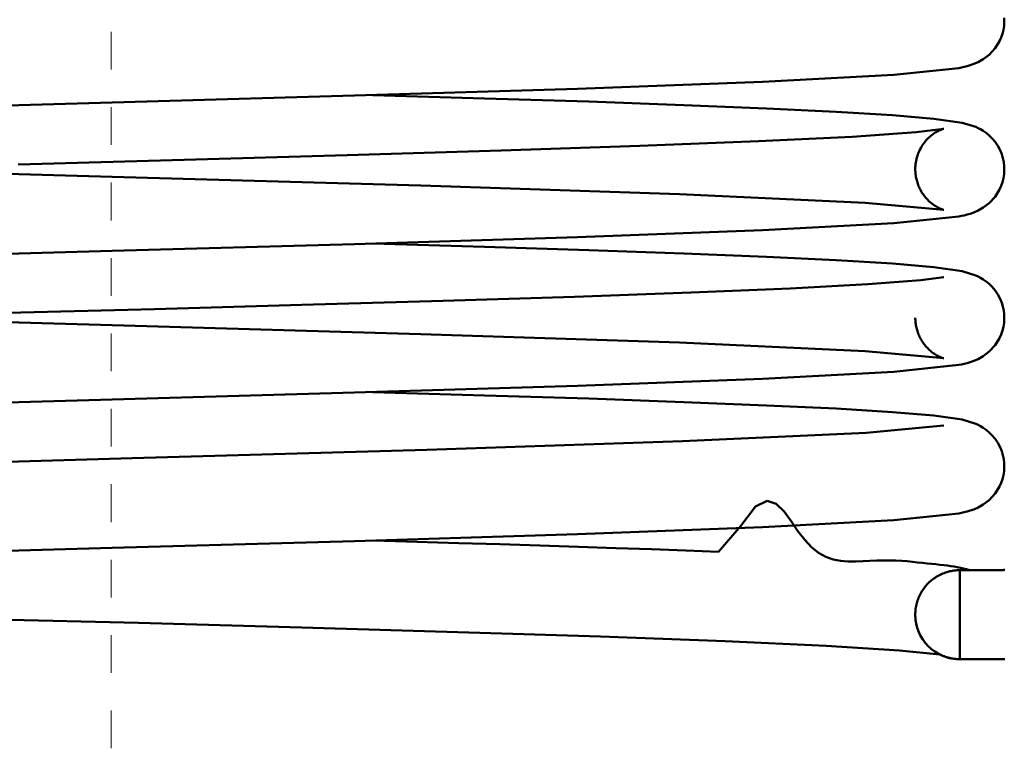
# Model space of a CAD drawing. Header units: inches. Extents: x 0.8 to 17.2, y 0.6 to 12.1.
# Tile 3 of 7: x 4.8 to 7.4, y 6.2 to 8.1. Entities that reach past the tile are written whole.
import ezdxf

# ---------------------------------------------------------------- set-up
doc = ezdxf.new("R2010")
doc.units = ezdxf.units.IN
doc.header["$MEASUREMENT"] = 0
doc.linetypes.add('CENTER2', pattern=[1.125, 0.75, -0.125, 0.125, -0.125])
for name, color, linetype, lineweight in [('BEMASSUNG', 7, 'Continuous', 18), ('MITTELLINIE', 7, 'CENTER2', 18), ('SICHTKANTE', 7, 'Continuous', 50)]:
    doc.layers.add(name, color=color, linetype=linetype, lineweight=lineweight)
doc.styles.add('ISO_DWG_RFN', font='arial.ttf')
doc.dimstyles.new('DWG_RFN', dxfattribs={"dimtxt": 0.137795, "dimasz": 0.11811, "dimexe": 0.049213, "dimexo": 0.031496, "dimgap": 0.031496, "dimtad": 1, "dimlfac": 25.4, "dimtxsty": 'ISO_DWG_RFN', "dimcen": 2.5, "dimclrd": 7, "dimclre": 7, "dimclrt": 7, "dimadec": 1, "dimazin": 3, "dimtfac": 1, "dimtmove": 0, "dimatfit": 3, "dimfxl": 0, "dimlwd": 18, "dimlwe": 18})

# ---------------------------------------------------------------- blocks, each defined once
blk = doc.blocks.new('*D8')
at = {"layer": 'BEMASSUNG', "color": 7, "lineweight": 18, "transparency": 16777216}
for p, q in [((8.2036, 6.9129), (8.2036, 7.6289)), ((7.4724, 6.9129), (8.2529, 6.9129)), ((8.2036, 6.6398), (8.2036, 6.7948)), ((7.4724, 6.5217), (8.2529, 6.5217))]:
    blk.add_line(p, q, dxfattribs=at)
at = {"layer": 'BEMASSUNG', "color": 7, "transparency": 16777216}
for points in [[(8.184, 6.7948), (8.2233, 6.7948), (8.2036, 6.9129)], [(8.184, 6.6398), (8.2233, 6.6398), (8.2036, 6.5217)]]:
    blk.add_solid(points, dxfattribs=at)
at = {"layer": 'Defpoints', "color": 0, "transparency": 16777216}
for p in [(7.4409, 6.9129), (8.2036, 6.9129), (7.4409, 6.5217)]:
    blk.add_point(p, dxfattribs=at)
at = {"layer": 'BEMASSUNG', "color": 7, "lineweight": 18, "transparency": 16777216, "insert": (8.0065, 7.065), "char_height": 0.137795, "attachment_point": 1, "rotation": 90, "style": 'ISO_DWG_RFN'}
blk.add_mtext('\\A1;{P 5,00}', dxfattribs=at)

msp = doc.modelspace()

# ---------------------------------------------------------------- linework, layer by layer
at = {"layer": 'MITTELLINIE', "ltscale": 0.089822}
msp.add_line((5.07087, 6.16732), (5.07087, 9.19882), dxfattribs=at)
at = {"layer": 'SICHTKANTE'}
for p, q in [((7.44065, 8.10481), (7.44092, 8.09402)), ((7.44022, 8.08326), (7.43855, 8.07264)), ((7.44092, 8.09402), (7.44022, 8.08326)), ((7.4325, 8.05226), (7.42823, 8.04272)), ((7.43597, 8.06227), (7.4325, 8.05226)), ((7.43855, 8.07264), (7.43597, 8.06227)), ((7.41649, 8.02379), (7.4006, 8.00663)), ((7.42823, 8.04272), (7.41649, 8.02379)), ((7.38513, 7.99471), (7.37156, 7.98699)), ((7.4006, 8.00663), (7.38513, 7.99471)), ((7.31994, 7.97116), (7.14743, 7.95315)), ((7.32732, 7.97265), (7.31994, 7.97116)), ((7.33478, 7.97416), (7.32732, 7.97265)), ((7.34243, 7.97614), (7.33478, 7.97416)), ((7.3507, 7.97868), (7.34243, 7.97614)), ((7.36019, 7.98205), (7.3507, 7.97868)), ((7.37156, 7.98699), (7.36019, 7.98205)), ((7.14743, 7.95315), (6.79974, 7.9347)), ((6.79974, 7.9347), (6.30846, 7.91624)), ((5.71685, 7.89812), (5.07344, 7.88002)), ((6.30846, 7.91624), (5.71685, 7.89812)), ((5.76497, 7.89951), (6.06207, 7.89059)), ((6.06207, 7.89059), (6.33859, 7.88217)), ((5.07344, 7.88002), (4.4292, 7.8617)), ((6.33859, 7.88217), (6.59019, 7.87287)), ((6.59019, 7.87287), (6.81028, 7.86393)), ((6.81028, 7.86393), (6.99522, 7.85549)), ((6.99522, 7.85549), (7.14406, 7.84631)), ((7.14406, 7.84631), (7.25418, 7.83683)), ((7.25418, 7.83683), (7.32915, 7.82637)), ((7.32915, 7.82637), (7.36546, 7.81493)), ((7.36546, 7.81493), (7.37136, 7.81222)), ((7.37136, 7.81222), (7.37794, 7.80884)), ((7.03715, 7.78914), (6.78906, 7.77698)), ((7.20719, 7.80117), (7.03715, 7.78914)), ((7.28021, 7.81035), (7.20719, 7.80117)), ((7.2383, 7.78438), (7.24089, 7.7869)), ((7.24089, 7.7869), (7.24347, 7.78925)), ((7.24347, 7.78925), (7.24601, 7.79143)), ((7.24601, 7.79143), (7.24917, 7.79397)), ((7.24917, 7.79397), (7.25221, 7.79624)), ((7.25221, 7.79624), (7.25511, 7.79825)), ((7.25511, 7.79825), (7.25786, 7.80003)), ((7.25786, 7.80003), (7.26044, 7.8016)), ((7.26044, 7.8016), (7.26283, 7.80296)), ((7.26283, 7.80296), (7.26505, 7.80416)), ((7.26505, 7.80416), (7.26708, 7.80519)), ((7.26708, 7.80519), (7.26894, 7.80607)), ((7.26894, 7.80607), (7.27062, 7.80684)), ((7.27062, 7.80684), (7.27213, 7.80749)), ((7.27213, 7.80749), (7.27348, 7.80804)), ((7.27348, 7.80804), (7.27469, 7.80851)), ((7.27469, 7.80851), (7.27575, 7.80891)), ((7.27575, 7.80891), (7.27667, 7.80924)), ((7.27667, 7.80924), (7.27747, 7.80952)), ((7.27747, 7.80952), (7.27816, 7.80974)), ((7.27816, 7.80974), (7.27873, 7.80993)), ((7.27873, 7.80993), (7.2792, 7.81007)), ((7.2792, 7.81007), (7.27958, 7.81018)), ((7.27958, 7.81018), (7.27986, 7.81026)), ((7.27986, 7.81026), (7.28005, 7.81031)), ((7.28005, 7.81031), (7.28017, 7.81034)), ((7.28017, 7.81034), (7.28021, 7.81035)), ((7.37794, 7.80884), (7.38513, 7.80454)), ((7.38513, 7.80454), (7.39282, 7.79911)), ((7.39282, 7.79911), (7.4008, 7.79243)), ((7.4008, 7.79243), (7.40884, 7.78445)), ((6.47386, 7.76461), (6.10544, 7.75244)), ((6.78906, 7.77698), (6.47386, 7.76461)), ((7.21902, 7.75859), (7.22115, 7.76231)), ((7.22115, 7.76231), (7.22338, 7.7659)), ((7.22338, 7.7659), (7.22571, 7.76936)), ((7.22571, 7.76936), (7.22812, 7.77267)), ((7.22812, 7.77267), (7.2306, 7.77583)), ((7.2306, 7.77583), (7.23314, 7.77884)), ((7.23314, 7.77884), (7.23571, 7.78169)), ((7.23571, 7.78169), (7.2383, 7.78438)), ((7.40884, 7.78445), (7.41662, 7.77517)), ((7.41662, 7.77517), (7.42379, 7.76468)), ((7.42379, 7.76468), (7.42991, 7.75312)), ((5.69743, 7.74015), (5.26494, 7.72788)), ((6.10544, 7.75244), (5.69743, 7.74015)), ((7.2079, 7.72974), (7.20903, 7.7341)), ((7.20903, 7.7341), (7.21032, 7.7384)), ((7.21032, 7.7384), (7.21177, 7.74262)), ((7.21177, 7.74262), (7.21337, 7.74676)), ((7.21337, 7.74676), (7.21512, 7.75081)), ((7.21512, 7.75081), (7.217, 7.75476)), ((7.217, 7.75476), (7.21902, 7.75859)), ((7.42991, 7.75312), (7.43417, 7.7425)), ((7.43417, 7.7425), (7.43724, 7.73231)), ((5.26494, 7.72788), (4.82393, 7.7156)), ((7.20473, 7.70276), (7.20482, 7.70731)), ((7.20482, 7.70731), (7.20508, 7.71185)), ((7.20508, 7.71185), (7.20553, 7.71637)), ((7.20553, 7.71637), (7.20614, 7.72087)), ((7.20614, 7.72087), (7.20693, 7.72533)), ((7.20693, 7.72533), (7.2079, 7.72974)), ((7.43724, 7.73231), (7.43942, 7.72181)), ((7.43942, 7.72181), (7.44065, 7.71111)), ((7.44065, 7.71111), (7.44092, 7.70032)), ((4.31292, 7.70452), (5.10466, 7.68215)), ((5.10466, 7.68215), (5.89307, 7.65951)), ((7.20477, 7.69947), (7.20473, 7.70276)), ((7.20491, 7.69618), (7.20477, 7.69947)), ((7.20515, 7.6929), (7.20491, 7.69618)), ((7.20547, 7.68962), (7.20515, 7.6929)), ((7.20589, 7.68636), (7.20547, 7.68962)), ((7.20639, 7.68312), (7.20589, 7.68636)), ((7.20699, 7.6799), (7.20639, 7.68312)), ((7.44022, 7.68956), (7.43856, 7.67894)), ((7.44092, 7.70032), (7.44022, 7.68956)), ((5.89307, 7.65951), (6.57921, 7.63707)), ((7.20768, 7.6767), (7.20699, 7.6799)), ((7.20845, 7.67353), (7.20768, 7.6767)), ((7.20932, 7.67039), (7.20845, 7.67353)), ((7.21026, 7.66729), (7.20932, 7.67039)), ((7.21129, 7.66423), (7.21026, 7.66729)), ((7.2124, 7.6612), (7.21129, 7.66423)), ((7.21359, 7.65823), (7.2124, 7.6612)), ((7.21485, 7.6553), (7.21359, 7.65823)), ((7.21619, 7.65242), (7.21485, 7.6553)), ((7.4325, 7.65855), (7.42824, 7.64902)), ((7.43597, 7.66857), (7.4325, 7.65855)), ((7.43856, 7.67894), (7.43597, 7.66857)), ((6.57921, 7.63707), (7.07181, 7.61423)), ((7.21759, 7.6496), (7.21619, 7.65242)), ((7.21906, 7.64684), (7.21759, 7.6496)), ((7.22059, 7.64414), (7.21906, 7.64684)), ((7.22218, 7.6415), (7.22059, 7.64414)), ((7.22382, 7.63894), (7.22218, 7.6415)), ((7.22551, 7.63644), (7.22382, 7.63894)), ((7.22724, 7.63402), (7.22551, 7.63644)), ((7.22902, 7.63168), (7.22724, 7.63402)), ((7.23289, 7.62695), (7.22902, 7.63168)), ((7.41649, 7.63009), (7.4006, 7.61293)), ((7.42824, 7.64902), (7.41649, 7.63009)), ((7.07181, 7.61423), (7.28021, 7.59516)), ((7.23688, 7.62258), (7.23289, 7.62695)), ((7.24089, 7.61861), (7.23688, 7.62258)), ((7.24486, 7.61505), (7.24089, 7.61861)), ((7.24872, 7.6119), (7.24486, 7.61505)), ((7.25242, 7.60913), (7.24872, 7.6119)), ((7.25591, 7.60673), (7.25242, 7.60913)), ((7.25917, 7.60467), (7.25591, 7.60673)), ((7.26217, 7.60291), (7.25917, 7.60467)), ((7.26491, 7.60143), (7.26217, 7.60291)), ((7.4006, 7.61293), (7.38514, 7.60101)), ((7.31994, 7.57746), (7.14743, 7.55945)), ((7.26738, 7.60018), (7.26491, 7.60143)), ((7.26958, 7.59914), (7.26738, 7.60018)), ((7.27153, 7.59828), (7.26958, 7.59914)), ((7.27324, 7.59757), (7.27153, 7.59828)), ((7.27472, 7.59698), (7.27324, 7.59757)), ((7.27599, 7.59651), (7.27472, 7.59698)), ((7.27707, 7.59613), (7.27599, 7.59651)), ((7.27797, 7.59583), (7.27707, 7.59613)), ((7.27869, 7.5956), (7.27797, 7.59583)), ((7.27926, 7.59543), (7.27869, 7.5956)), ((7.27968, 7.5953), (7.27926, 7.59543)), ((7.27997, 7.59522), (7.27968, 7.5953)), ((7.28014, 7.59518), (7.27997, 7.59522)), ((7.28021, 7.59516), (7.28014, 7.59518)), ((7.32732, 7.57895), (7.31994, 7.57746)), ((7.33478, 7.58046), (7.32732, 7.57895)), ((7.34244, 7.58244), (7.33478, 7.58046)), ((7.3507, 7.58498), (7.34244, 7.58244)), ((7.36019, 7.58835), (7.3507, 7.58498)), ((7.37156, 7.59329), (7.36019, 7.58835)), ((7.38514, 7.60101), (7.37156, 7.59329)), ((7.14743, 7.55945), (6.79975, 7.541)), ((6.79975, 7.541), (6.30846, 7.52254)), ((5.71686, 7.50442), (5.07345, 7.48632)), ((6.30846, 7.52254), (5.71686, 7.50442)), ((5.76497, 7.50581), (6.06207, 7.49689)), ((5.07345, 7.48632), (4.42921, 7.468)), ((6.06207, 7.49689), (6.33859, 7.48847)), ((6.33859, 7.48847), (6.59019, 7.47917)), ((6.59019, 7.47917), (6.81028, 7.47023)), ((6.81028, 7.47023), (6.99521, 7.46179)), ((6.99521, 7.46179), (7.14405, 7.45261)), ((7.14405, 7.45261), (7.25418, 7.44313)), ((7.25418, 7.44313), (7.32914, 7.43267)), ((7.32914, 7.43267), (7.36546, 7.42123)), ((7.36546, 7.42123), (7.37136, 7.41852)), ((7.07868, 7.3979), (6.87309, 7.38706)), ((7.21976, 7.40869), (7.07868, 7.3979)), ((7.28021, 7.41665), (7.21976, 7.40869)), ((7.27928, 7.41639), (7.27932, 7.4164)), ((7.27932, 7.4164), (7.27935, 7.41642)), ((7.27935, 7.41642), (7.27939, 7.41643)), ((7.27939, 7.41643), (7.27943, 7.41644)), ((7.27943, 7.41644), (7.27947, 7.41645)), ((7.27947, 7.41645), (7.2795, 7.41646)), ((7.2795, 7.41646), (7.27954, 7.41647)), ((7.27954, 7.41647), (7.27957, 7.41648)), ((7.27957, 7.41648), (7.2796, 7.41649)), ((7.2796, 7.41649), (7.27963, 7.4165)), ((7.27963, 7.4165), (7.27966, 7.41651)), ((7.27966, 7.41651), (7.27969, 7.41651)), ((7.27969, 7.41651), (7.27972, 7.41652)), ((7.27972, 7.41652), (7.27975, 7.41653)), ((7.27975, 7.41653), (7.27978, 7.41654)), ((7.27978, 7.41654), (7.2798, 7.41654)), ((7.2798, 7.41654), (7.27983, 7.41655)), ((7.27983, 7.41655), (7.27985, 7.41656)), ((7.27985, 7.41656), (7.27988, 7.41656)), ((7.27988, 7.41656), (7.2799, 7.41657)), ((7.2799, 7.41657), (7.27992, 7.41658)), ((7.27992, 7.41658), (7.27994, 7.41658)), ((7.27994, 7.41658), (7.27996, 7.41659)), ((7.27996, 7.41659), (7.27998, 7.41659)), ((7.27998, 7.41659), (7.28, 7.4166)), ((7.28, 7.4166), (7.28002, 7.4166)), ((7.28002, 7.4166), (7.28004, 7.41661)), ((7.28004, 7.41661), (7.28005, 7.41661)), ((7.28005, 7.41661), (7.28007, 7.41661)), ((7.28007, 7.41661), (7.28008, 7.41662)), ((7.28008, 7.41662), (7.28009, 7.41662)), ((7.28009, 7.41662), (7.28011, 7.41662)), ((7.28011, 7.41662), (7.28012, 7.41663)), ((7.28012, 7.41663), (7.28013, 7.41663)), ((7.28013, 7.41663), (7.28014, 7.41663)), ((7.28014, 7.41663), (7.28015, 7.41664)), ((7.28015, 7.41664), (7.28016, 7.41664)), ((7.28016, 7.41664), (7.28017, 7.41664)), ((7.28017, 7.41664), (7.28017, 7.41664)), ((7.28017, 7.41664), (7.28018, 7.41664)), ((7.28018, 7.41664), (7.28019, 7.41665)), ((7.28019, 7.41665), (7.28019, 7.41665)), ((7.28019, 7.41665), (7.2802, 7.41665)), ((7.2802, 7.41665), (7.2802, 7.41665)), ((7.2802, 7.41665), (7.2802, 7.41665)), ((7.2802, 7.41665), (7.2802, 7.41665)), ((7.2802, 7.41665), (7.28021, 7.41665)), ((7.28021, 7.41665), (7.28021, 7.41665)), ((7.37136, 7.41852), (7.37794, 7.41514)), ((7.37794, 7.41514), (7.38513, 7.41084)), ((7.38513, 7.41084), (7.39282, 7.40541)), ((7.39282, 7.40541), (7.4008, 7.39873)), ((7.4008, 7.39873), (7.40884, 7.39075)), ((6.61037, 7.37597), (6.30007, 7.36495)), ((6.87309, 7.38706), (6.61037, 7.37597)), ((7.40884, 7.39075), (7.41662, 7.38147)), ((7.41662, 7.38147), (7.42379, 7.37098)), ((7.42379, 7.37098), (7.42991, 7.35942)), ((5.57703, 7.34294), (5.18594, 7.33205)), ((5.95235, 7.35405), (5.57703, 7.34294)), ((6.30007, 7.36495), (5.95235, 7.35405)), ((7.42991, 7.35942), (7.43417, 7.3488)), ((7.43417, 7.3488), (7.43724, 7.33861)), ((5.18594, 7.33205), (4.79562, 7.32204)), ((7.43724, 7.33861), (7.43942, 7.32811)), ((7.43942, 7.32811), (7.44065, 7.31741)), ((7.44065, 7.31741), (7.44092, 7.30662)), ((4.31292, 7.31082), (5.10466, 7.28845)), ((7.20477, 7.30577), (7.20473, 7.30906)), ((7.20491, 7.30248), (7.20477, 7.30577)), ((7.20514, 7.2992), (7.20491, 7.30248)), ((7.20547, 7.29592), (7.20514, 7.2992)), ((7.20589, 7.29266), (7.20547, 7.29592)), ((7.20639, 7.28942), (7.20589, 7.29266)), ((7.20699, 7.2862), (7.20639, 7.28942)), ((7.44022, 7.29586), (7.43855, 7.28524)), ((7.44092, 7.30662), (7.44022, 7.29586)), ((5.10466, 7.28845), (5.89307, 7.2658)), ((5.89307, 7.2658), (6.57921, 7.24337)), ((7.20768, 7.283), (7.20699, 7.2862)), ((7.20845, 7.27983), (7.20768, 7.283)), ((7.20932, 7.27669), (7.20845, 7.27983)), ((7.21026, 7.27359), (7.20932, 7.27669)), ((7.21129, 7.27053), (7.21026, 7.27359)), ((7.2124, 7.2675), (7.21129, 7.27053)), ((7.21359, 7.26453), (7.2124, 7.2675)), ((7.21485, 7.2616), (7.21359, 7.26453)), ((7.4325, 7.26485), (7.42824, 7.25531)), ((7.43597, 7.27487), (7.4325, 7.26485)), ((7.43855, 7.28524), (7.43597, 7.27487)), ((6.57921, 7.24337), (7.0718, 7.22052)), ((7.21619, 7.25872), (7.21485, 7.2616)), ((7.21759, 7.2559), (7.21619, 7.25872)), ((7.21906, 7.25314), (7.21759, 7.2559)), ((7.22059, 7.25044), (7.21906, 7.25314)), ((7.22218, 7.2478), (7.22059, 7.25044)), ((7.22382, 7.24524), (7.22218, 7.2478)), ((7.22551, 7.24274), (7.22382, 7.24524)), ((7.22724, 7.24032), (7.22551, 7.24274)), ((7.22902, 7.23798), (7.22724, 7.24032)), ((7.23289, 7.23325), (7.22902, 7.23798)), ((7.42824, 7.25531), (7.41649, 7.23638)), ((7.0718, 7.22052), (7.28021, 7.20146)), ((7.23688, 7.22888), (7.23289, 7.23325)), ((7.24089, 7.22491), (7.23688, 7.22888)), ((7.24486, 7.22135), (7.24089, 7.22491)), ((7.24872, 7.2182), (7.24486, 7.22135)), ((7.25241, 7.21543), (7.24872, 7.2182)), ((7.25591, 7.21303), (7.25241, 7.21543)), ((7.25917, 7.21097), (7.25591, 7.21303)), ((7.26217, 7.20921), (7.25917, 7.21097)), ((7.4006, 7.21923), (7.38513, 7.20731)), ((7.41649, 7.23638), (7.4006, 7.21923)), ((7.26491, 7.20773), (7.26217, 7.20921)), ((7.26738, 7.20648), (7.26491, 7.20773)), ((7.26958, 7.20544), (7.26738, 7.20648)), ((7.27153, 7.20458), (7.26958, 7.20544)), ((7.27324, 7.20387), (7.27153, 7.20458)), ((7.27472, 7.20328), (7.27324, 7.20387)), ((7.27599, 7.20281), (7.27472, 7.20328)), ((7.27707, 7.20243), (7.27599, 7.20281)), ((7.27796, 7.20213), (7.27707, 7.20243)), ((7.27869, 7.2019), (7.27796, 7.20213)), ((7.27926, 7.20173), (7.27869, 7.2019)), ((7.27968, 7.2016), (7.27926, 7.20173)), ((7.27997, 7.20152), (7.27968, 7.2016)), ((7.28014, 7.20148), (7.27997, 7.20152)), ((7.28021, 7.20146), (7.28014, 7.20148)), ((7.32732, 7.18525), (7.31994, 7.18376)), ((7.33478, 7.18676), (7.32732, 7.18525)), ((7.34244, 7.18874), (7.33478, 7.18676)), ((7.3507, 7.19128), (7.34244, 7.18874)), ((7.36019, 7.19465), (7.3507, 7.19128)), ((7.37156, 7.19959), (7.36019, 7.19465)), ((7.38513, 7.20731), (7.37156, 7.19959)), ((7.14743, 7.16575), (6.79975, 7.1473)), ((7.31994, 7.18376), (7.14743, 7.16575)), ((6.79975, 7.1473), (6.30846, 7.12884)), ((5.71686, 7.11072), (5.07345, 7.09262)), ((6.30846, 7.12884), (5.71686, 7.11072)), ((5.76497, 7.11211), (6.06207, 7.10319)), ((5.07345, 7.09262), (4.42921, 7.0743)), ((6.06207, 7.10319), (6.33859, 7.09477)), ((6.33859, 7.09477), (6.59019, 7.08547)), ((6.59019, 7.08547), (6.81028, 7.07653)), ((6.81028, 7.07653), (6.99521, 7.06809)), ((6.99521, 7.06809), (7.14405, 7.05891)), ((7.14405, 7.05891), (7.25418, 7.04943)), ((7.25418, 7.04943), (7.32914, 7.03897)), ((7.32914, 7.03897), (7.36546, 7.02753)), ((6.5873, 6.98134), (7.07427, 7.00404)), ((7.07427, 7.00404), (7.28021, 7.02295)), ((7.36546, 7.02753), (7.37136, 7.02482)), ((7.37136, 7.02482), (7.37794, 7.02144)), ((7.37794, 7.02144), (7.38513, 7.01714)), ((7.38513, 7.01714), (7.39282, 7.01171)), ((7.39282, 7.01171), (7.4008, 7.00503)), ((7.4008, 7.00503), (7.40884, 6.99705)), ((5.90824, 6.95906), (6.5873, 6.98134)), ((7.40884, 6.99705), (7.41662, 6.98777)), ((7.41662, 6.98777), (7.42379, 6.97728)), ((7.42379, 6.97728), (7.42991, 6.96572)), ((5.12633, 6.93656), (5.90824, 6.95906)), ((7.42991, 6.96572), (7.43417, 6.9551)), ((7.43417, 6.9551), (7.43724, 6.94491)), ((4.33854, 6.91434), (5.12633, 6.93656)), ((7.43724, 6.94491), (7.43942, 6.93441)), ((7.43942, 6.93441), (7.44065, 6.92371)), ((7.44065, 6.92371), (7.44092, 6.91292)), ((7.44022, 6.90216), (7.43855, 6.89154)), ((7.44092, 6.91292), (7.44022, 6.90216)), ((7.43597, 6.88116), (7.4325, 6.87115)), ((7.43855, 6.89154), (7.43597, 6.88116)), ((7.42823, 6.86161), (7.41649, 6.84268)), ((7.4325, 6.87115), (7.42823, 6.86161)), ((6.81134, 6.82336), (6.78111, 6.80885)), ((6.83569, 6.81524), (6.81134, 6.82336)), ((7.4006, 6.82553), (7.38513, 6.81361)), ((7.41649, 6.84268), (7.4006, 6.82553)), ((6.78111, 6.80885), (6.74189, 6.75738)), ((6.85647, 6.79483), (6.83569, 6.81524)), ((6.87531, 6.76931), (6.85647, 6.79483)), ((7.33478, 6.79306), (7.32732, 6.79155)), ((7.34243, 6.79504), (7.33478, 6.79306)), ((7.3507, 6.79758), (7.34243, 6.79504)), ((7.36019, 6.80095), (7.3507, 6.79758)), ((7.37156, 6.80588), (7.36019, 6.80095)), ((7.38513, 6.81361), (7.37156, 6.80588)), ((7.14743, 6.77205), (6.79974, 6.7536)), ((6.89334, 6.74343), (6.87531, 6.76931)), ((7.31994, 6.79006), (7.14743, 6.77205)), ((7.32732, 6.79155), (7.31994, 6.79006)), ((6.79974, 6.7536), (6.30846, 6.73514)), ((6.74189, 6.75738), (6.6823, 6.68838)), ((6.91127, 6.72002), (6.89334, 6.74343)), ((5.71686, 6.71702), (5.07344, 6.69892)), ((6.30846, 6.73514), (5.71686, 6.71702)), ((5.88219, 6.71511), (5.76837, 6.71851)), ((5.99374, 6.71172), (5.88219, 6.71511)), ((6.92949, 6.70059), (6.91127, 6.72002)), ((5.07344, 6.69892), (4.42921, 6.6806)), ((6.10267, 6.70834), (5.99374, 6.71172)), ((6.20862, 6.705), (6.10267, 6.70834)), ((6.31122, 6.70169), (6.20862, 6.705)), ((6.41016, 6.6984), (6.31122, 6.70169)), ((6.50513, 6.69513), (6.41016, 6.6984)), ((6.59589, 6.69182), (6.50513, 6.69513)), ((6.6823, 6.68838), (6.59589, 6.69182)), ((6.94818, 6.68563), (6.92949, 6.70059)), ((6.96735, 6.675), (6.94818, 6.68563)), ((6.9869, 6.66816), (6.96735, 6.675)), ((7.00667, 6.66437), (6.9869, 6.66816)), ((7.02649, 6.66281), (7.00667, 6.66437)), ((7.04615, 6.66271), (7.02649, 6.66281)), ((7.06548, 6.66341), (7.04615, 6.66271)), ((7.08434, 6.66438), (7.06548, 6.66341)), ((7.10261, 6.66523), (7.08434, 6.66438)), ((7.12021, 6.66572), (7.10261, 6.66523)), ((7.1371, 6.66574), (7.12021, 6.66572)), ((7.15325, 6.66527), (7.1371, 6.66574)), ((7.16868, 6.66439), (7.15325, 6.66527)), ((7.18341, 6.6632), (7.16868, 6.66439)), ((7.19747, 6.66182), (7.18341, 6.6632)), ((7.21091, 6.66037), (7.19747, 6.66182)), ((7.22376, 6.65894), (7.21091, 6.66037)), ((7.23606, 6.65759), (7.22376, 6.65894)), ((7.24783, 6.65636), (7.23606, 6.65759)), ((7.25909, 6.65522), (7.24783, 6.65636)), ((7.26983, 6.65413), (7.25909, 6.65522)), ((7.28007, 6.65304), (7.26983, 6.65413)), ((7.2898, 6.6519), (7.28007, 6.65304)), ((7.29904, 6.65064), (7.2898, 6.6519)), ((7.29218, 6.63567), (7.29594, 6.63662)), ((7.29594, 6.63662), (7.29973, 6.63744)), ((7.30783, 6.64926), (7.29904, 6.65064)), ((7.29973, 6.63744), (7.30355, 6.63813)), ((7.30355, 6.63813), (7.30738, 6.6387)), ((7.30738, 6.6387), (7.31123, 6.63915)), ((7.31624, 6.64774), (7.30783, 6.64926)), ((7.31123, 6.63915), (7.31509, 6.63946)), ((7.31509, 6.63946), (7.31896, 6.63965)), ((7.32439, 6.64609), (7.31624, 6.64774)), ((7.31896, 6.63965), (7.32283, 6.63972)), ((7.32283, 6.63976), (7.43307, 6.63976)), ((7.32283, 6.63972), (7.32283, 6.6394)), ((7.32283, 6.6394), (7.32283, 6.63909)), ((7.32283, 6.63909), (7.32283, 6.63878)), ((7.32283, 6.63878), (7.32283, 6.63822)), ((7.32283, 6.63822), (7.32283, 6.6375)), ((7.32283, 6.6375), (7.32283, 6.63677)), ((7.32283, 6.63677), (7.32283, 6.63598)), ((7.33249, 6.64429), (7.32439, 6.64609)), ((7.34083, 6.64226), (7.33249, 6.64429)), ((7.34982, 6.63976), (7.34083, 6.64226)), ((7.43307, 6.63976), (7.43436, 6.63978)), ((7.43436, 6.63978), (7.43564, 6.63985)), ((7.43564, 6.63985), (7.43693, 6.63995)), ((7.43693, 6.63995), (7.43821, 6.6401)), ((7.43821, 6.6401), (7.43948, 6.64029)), ((7.43948, 6.64029), (7.44075, 6.64052)), ((7.44075, 6.64052), (7.44201, 6.64079)), ((7.24189, 6.60763), (7.24476, 6.61024)), ((7.24476, 6.61024), (7.24771, 6.61276)), ((7.24771, 6.61276), (7.25074, 6.61517)), ((7.25074, 6.61517), (7.25385, 6.61749)), ((7.25385, 6.61749), (7.25704, 6.6197)), ((7.25704, 6.6197), (7.26029, 6.62181)), ((7.26029, 6.62181), (7.26362, 6.62381)), ((7.26362, 6.62381), (7.267, 6.62569)), ((7.267, 6.62569), (7.27045, 6.62747)), ((7.27045, 6.62747), (7.27395, 6.62913)), ((7.27395, 6.62913), (7.27751, 6.63068)), ((7.27751, 6.63068), (7.28112, 6.63211)), ((7.28112, 6.63211), (7.28477, 6.63342)), ((7.28477, 6.63342), (7.28846, 6.63461)), ((7.28846, 6.63461), (7.29218, 6.63567)), ((7.32283, 6.63598), (7.32283, 6.63485)), ((7.32283, 6.63485), (7.32283, 6.63371)), ((7.32283, 6.63371), (7.32283, 6.63258)), ((7.32283, 6.63258), (7.32283, 6.63117)), ((7.32283, 6.63117), (7.32283, 6.62964)), ((7.32283, 6.62964), (7.32283, 6.62812)), ((7.32283, 6.62812), (7.32283, 6.62649)), ((7.32283, 6.62649), (7.32283, 6.62459)), ((7.32283, 6.62459), (7.32283, 6.62269)), ((7.32283, 6.62269), (7.32283, 6.62079)), ((7.32283, 6.62079), (7.32283, 6.61859)), ((7.32283, 6.61859), (7.32283, 6.61635)), ((7.32283, 6.61635), (7.32283, 6.6141)), ((7.32283, 6.6141), (7.32283, 6.61171)), ((7.32283, 6.61171), (7.32283, 6.60914)), ((7.22235, 6.58371), (7.22444, 6.58696)), ((7.22444, 6.58696), (7.22663, 6.59015)), ((7.22663, 6.59015), (7.22893, 6.59327)), ((7.22893, 6.59327), (7.23133, 6.59631)), ((7.23133, 6.59631), (7.23383, 6.59926)), ((7.23383, 6.59926), (7.23642, 6.60214)), ((7.23642, 6.60214), (7.23911, 6.60493)), ((7.23911, 6.60493), (7.24189, 6.60763)), ((7.32283, 6.60914), (7.32283, 6.60657)), ((7.32283, 6.60657), (7.32283, 6.604)), ((7.32283, 6.604), (7.32283, 6.60114)), ((7.32283, 6.60114), (7.32283, 6.59828)), ((7.32283, 6.59828), (7.32283, 6.59541)), ((7.32283, 6.59541), (7.32283, 6.59241)), ((7.32283, 6.59241), (7.32283, 6.58929)), ((7.32283, 6.58929), (7.32283, 6.58617)), ((7.32283, 6.58617), (7.32283, 6.58302)), ((7.20972, 6.55564), (7.21089, 6.55931)), ((7.21089, 6.55931), (7.21218, 6.56294)), ((7.21218, 6.56294), (7.21359, 6.56653)), ((7.21359, 6.56653), (7.21511, 6.57007)), ((7.21511, 6.57007), (7.21675, 6.57356)), ((7.21675, 6.57356), (7.21851, 6.577)), ((7.21851, 6.577), (7.22038, 6.58039)), ((7.22038, 6.58039), (7.22235, 6.58371)), ((7.32283, 6.58302), (7.32283, 6.57968)), ((7.32283, 6.57968), (7.32283, 6.57634)), ((7.32283, 6.57634), (7.32283, 6.57301)), ((7.32283, 6.57301), (7.32283, 6.56954)), ((7.32283, 6.56954), (7.32283, 6.56602)), ((7.32283, 6.56602), (7.32283, 6.56251)), ((7.32283, 6.56251), (7.32283, 6.55895)), ((7.32283, 6.55895), (7.32283, 6.5553)), ((7.20497, 6.52928), (7.20528, 6.53309)), ((7.20528, 6.53309), (7.20571, 6.53689)), ((7.20571, 6.53689), (7.20627, 6.54068)), ((7.20627, 6.54068), (7.20695, 6.54445)), ((7.20695, 6.54445), (7.20775, 6.54821)), ((7.20775, 6.54821), (7.20868, 6.55194)), ((7.20868, 6.55194), (7.20972, 6.55564)), ((7.32283, 6.5553), (7.32283, 6.55165)), ((7.32283, 6.55165), (7.32283, 6.548)), ((7.32283, 6.548), (7.32283, 6.54427)), ((7.32283, 6.54427), (7.32283, 6.54053)), ((7.32283, 6.54053), (7.32283, 6.53678)), ((7.32283, 6.53678), (7.32283, 6.53302)), ((7.32283, 6.53302), (7.32283, 6.52923)), ((5.14388, 6.49977), (4.72348, 6.50965)), ((7.20472, 6.52165), (7.20479, 6.52547)), ((7.20479, 6.51784), (7.20472, 6.52165)), ((7.20479, 6.52547), (7.20497, 6.52928)), ((7.20497, 6.51403), (7.20479, 6.51784)), ((7.20528, 6.51022), (7.20497, 6.51403)), ((7.20571, 6.50642), (7.20528, 6.51022)), ((7.20627, 6.50263), (7.20571, 6.50642)), ((7.32283, 6.52923), (7.32283, 6.52544)), ((7.32283, 6.52544), (7.32283, 6.52165)), ((7.32283, 6.52165), (7.32283, 6.5178)), ((7.32283, 6.5178), (7.32283, 6.51394)), ((7.32283, 6.51394), (7.32283, 6.51008)), ((7.32283, 6.51008), (7.32283, 6.50625)), ((7.32283, 6.50625), (7.32283, 6.50244)), ((5.5771, 6.48777), (5.14388, 6.49977)), ((5.99103, 6.47549), (5.5771, 6.48777)), ((7.20695, 6.49885), (7.20627, 6.50263)), ((7.20775, 6.4951), (7.20695, 6.49885)), ((7.20868, 6.49137), (7.20775, 6.4951)), ((7.20972, 6.48767), (7.20868, 6.49137)), ((7.21089, 6.484), (7.20972, 6.48767)), ((7.21218, 6.48037), (7.21089, 6.484)), ((7.21359, 6.47678), (7.21218, 6.48037)), ((7.32283, 6.50244), (7.32283, 6.49864)), ((7.32283, 6.49864), (7.32283, 6.49484)), ((7.32283, 6.49484), (7.32283, 6.49113)), ((7.32283, 6.49113), (7.32283, 6.48742)), ((7.32283, 6.48742), (7.32283, 6.4837)), ((7.32283, 6.4837), (7.32283, 6.48009)), ((7.32283, 6.48009), (7.32283, 6.47653)), ((6.36985, 6.46342), (5.99103, 6.47549)), ((6.70022, 6.45117), (6.36985, 6.46342)), ((7.21511, 6.47324), (7.21359, 6.47678)), ((7.21675, 6.46974), (7.21511, 6.47324)), ((7.21851, 6.4663), (7.21675, 6.46974)), ((7.22038, 6.46292), (7.21851, 6.4663)), ((7.22235, 6.4596), (7.22038, 6.46292)), ((7.22444, 6.45634), (7.22235, 6.4596)), ((7.22663, 6.45316), (7.22444, 6.45634)), ((7.32283, 6.47653), (7.32283, 6.47296)), ((7.32283, 6.47296), (7.32283, 6.46944)), ((7.32283, 6.46944), (7.32283, 6.46606)), ((7.32283, 6.46606), (7.32283, 6.46268)), ((7.32283, 6.46268), (7.32283, 6.4593)), ((7.32283, 6.4593), (7.32283, 6.45611)), ((7.32283, 6.45611), (7.32283, 6.45296)), ((6.96836, 6.43899), (6.70022, 6.45117)), ((7.16253, 6.42704), (6.96836, 6.43899)), ((7.22893, 6.45004), (7.22663, 6.45316)), ((7.23133, 6.447), (7.22893, 6.45004)), ((7.23383, 6.44404), (7.23133, 6.447)), ((7.23642, 6.44117), (7.23383, 6.44404)), ((7.23911, 6.43838), (7.23642, 6.44117)), ((7.24189, 6.43567), (7.23911, 6.43838)), ((7.24476, 6.43306), (7.24189, 6.43567)), ((7.24771, 6.43055), (7.24476, 6.43306)), ((7.25074, 6.42813), (7.24771, 6.43055)), ((7.25385, 6.42582), (7.25074, 6.42813)), ((7.32283, 6.45296), (7.32283, 6.44981)), ((7.32283, 6.44981), (7.32283, 6.44678)), ((7.32283, 6.44678), (7.32283, 6.4439)), ((7.32283, 6.4439), (7.32283, 6.44102)), ((7.32283, 6.44102), (7.32283, 6.43814)), ((7.32283, 6.43814), (7.32283, 6.43556)), ((7.32283, 6.43556), (7.32283, 6.43299)), ((7.32283, 6.43299), (7.32283, 6.43041)), ((7.32283, 6.43041), (7.32283, 6.42803)), ((7.32283, 6.42803), (7.32283, 6.4258)), ((7.2702, 6.41592), (7.16253, 6.42704)), ((7.25704, 6.42361), (7.25385, 6.42582)), ((7.26029, 6.4215), (7.25704, 6.42361)), ((7.26362, 6.4195), (7.26029, 6.4215)), ((7.267, 6.41761), (7.26362, 6.4195)), ((7.27045, 6.41584), (7.267, 6.41761)), ((7.27395, 6.41417), (7.27045, 6.41584)), ((7.27751, 6.41263), (7.27395, 6.41417)), ((7.28112, 6.4112), (7.27751, 6.41263)), ((7.28477, 6.40989), (7.28112, 6.4112)), ((7.28846, 6.4087), (7.28477, 6.40989)), ((7.29218, 6.40763), (7.28846, 6.4087)), ((7.29594, 6.40669), (7.29218, 6.40763)), ((7.29973, 6.40587), (7.29594, 6.40669)), ((7.30355, 6.40517), (7.29973, 6.40587)), ((7.30738, 6.4046), (7.30355, 6.40517)), ((7.31123, 6.40416), (7.30738, 6.4046)), ((7.31509, 6.40384), (7.31123, 6.40416)), ((7.31896, 6.40365), (7.31509, 6.40384)), ((7.32283, 6.40359), (7.31896, 6.40365)), ((7.32283, 6.4258), (7.32283, 6.42356)), ((7.32283, 6.42356), (7.32283, 6.42138)), ((7.32283, 6.42138), (7.32283, 6.41951)), ((7.32283, 6.41951), (7.32283, 6.41764)), ((7.32283, 6.41764), (7.32283, 6.41577)), ((7.32283, 6.41577), (7.32283, 6.41418)), ((7.32283, 6.41418), (7.32283, 6.41271)), ((7.32283, 6.41271), (7.32283, 6.41123)), ((7.32283, 6.41123), (7.32283, 6.40987)), ((7.32283, 6.40987), (7.32283, 6.4088)), ((7.32283, 6.4088), (7.32283, 6.40773)), ((7.32283, 6.40773), (7.32283, 6.40666)), ((7.32283, 6.40666), (7.32283, 6.40595)), ((7.32283, 6.40595), (7.32283, 6.4053)), ((7.32283, 6.4053), (7.32283, 6.40466)), ((7.32283, 6.40466), (7.32283, 6.40419)), ((7.32283, 6.40419), (7.32283, 6.40398)), ((7.32283, 6.40398), (7.32283, 6.40376)), ((7.32283, 6.40376), (7.32283, 6.40354)), ((7.32283, 6.40358), (7.32283, 6.40359)), ((7.32283, 6.40359), (7.32283, 6.40359)), ((7.32283, 6.40359), (7.32283, 6.40359)), ((7.32283, 6.40357), (7.32283, 6.40358)), ((7.32283, 6.40358), (7.32283, 6.40358)), ((7.32283, 6.40358), (7.32283, 6.40358)), ((7.32283, 6.40358), (7.32283, 6.40358)), ((7.32283, 6.40358), (7.32283, 6.40358)), ((7.32283, 6.40358), (7.32283, 6.40358)), ((7.32283, 6.40356), (7.32283, 6.40357)), ((7.32283, 6.40357), (7.32283, 6.40357)), ((7.32283, 6.40357), (7.32283, 6.40357)), ((7.32283, 6.40357), (7.32283, 6.40357)), ((7.32283, 6.40357), (7.32283, 6.40357)), ((7.32283, 6.40357), (7.32283, 6.40357)), ((7.32283, 6.40355), (7.32283, 6.40356)), ((7.32283, 6.40356), (7.32283, 6.40356)), ((7.32283, 6.40356), (7.32283, 6.40356)), ((7.32283, 6.40356), (7.32283, 6.40356)), ((7.32283, 6.40356), (7.32283, 6.40356)), ((7.32283, 6.40356), (7.32283, 6.40356)), ((7.32283, 6.40356), (7.32283, 6.40356)), ((7.32283, 6.40356), (7.32283, 6.40356)), ((7.32283, 6.40356), (7.32283, 6.40356)), ((7.32283, 6.40354), (7.32283, 6.40355)), ((7.32283, 6.40355), (7.32283, 6.40355)), ((7.32283, 6.40355), (7.32283, 6.40355)), ((7.32283, 6.40355), (7.32283, 6.40355)), ((7.32283, 6.40355), (7.32283, 6.40355)), ((7.32283, 6.40355), (7.32283, 6.40355)), ((7.32283, 6.40355), (7.32283, 6.40355)), ((7.32283, 6.40355), (7.32283, 6.40355)), ((7.32283, 6.40355), (7.32283, 6.40355)), ((7.32283, 6.40355), (7.32283, 6.40355)), ((7.32283, 6.40355), (7.32283, 6.40355)), ((7.32283, 6.40355), (7.32283, 6.40355)), ((7.32283, 6.40355), (7.32283, 6.40355)), ((7.32283, 6.40355), (7.32283, 6.40355)), ((7.32283, 6.40355), (7.32283, 6.40355)), ((7.32283, 6.40354), (7.32283, 6.40354)), ((7.32283, 6.40354), (7.32283, 6.40354)), ((7.32283, 6.40354), (7.32283, 6.40354)), ((7.32283, 6.40354), (7.32283, 6.40354)), ((7.32283, 6.40354), (7.32283, 6.40354)), ((7.32283, 6.40354), (7.32283, 6.40354)), ((7.32283, 6.40354), (7.32283, 6.40354)), ((7.32283, 6.40354), (7.32283, 6.40354)), ((7.32283, 6.40354), (7.32283, 6.40354)), ((7.32283, 6.40354), (7.43307, 6.40354)), ((7.43307, 6.40354), (7.44209, 6.40369))]:
    msp.add_line(p, q, dxfattribs=at)
msp.add_arc((7.32283, 6.52165), 0.11811, 180, 270, dxfattribs=at)

# ---------------------------------------------------------------- dimensions: what is measured, and where the dimension line sits
at = {"layer": 'BEMASSUNG', "color": 7, "lineweight": 18}
dim = msp.add_linear_dim(base=(8.20364, 6.91292), p1=(7.44094, 6.52165), p2=(7.44092, 6.91292), angle=90, text='{P <>}', dimstyle='DWG_RFN', override={"dimgap": 0.031496, "dimdec": 2, "dimlfac": 12.778934, "dimsah": 1, "dimtol": 0, "dimlim": 0, "dimtp": 0, "dimtm": 0, "dimtdec": 2, "dimtofl": 0, "dimatfit": 2}, dxfattribs=at)
dim.commit()
dim.dimension.update_dxf_attribs({"geometry": '*D8', "text_midpoint": (8.20364, 7.3312), "dimtype": 160})

doc.saveas('drawing.dxf')
